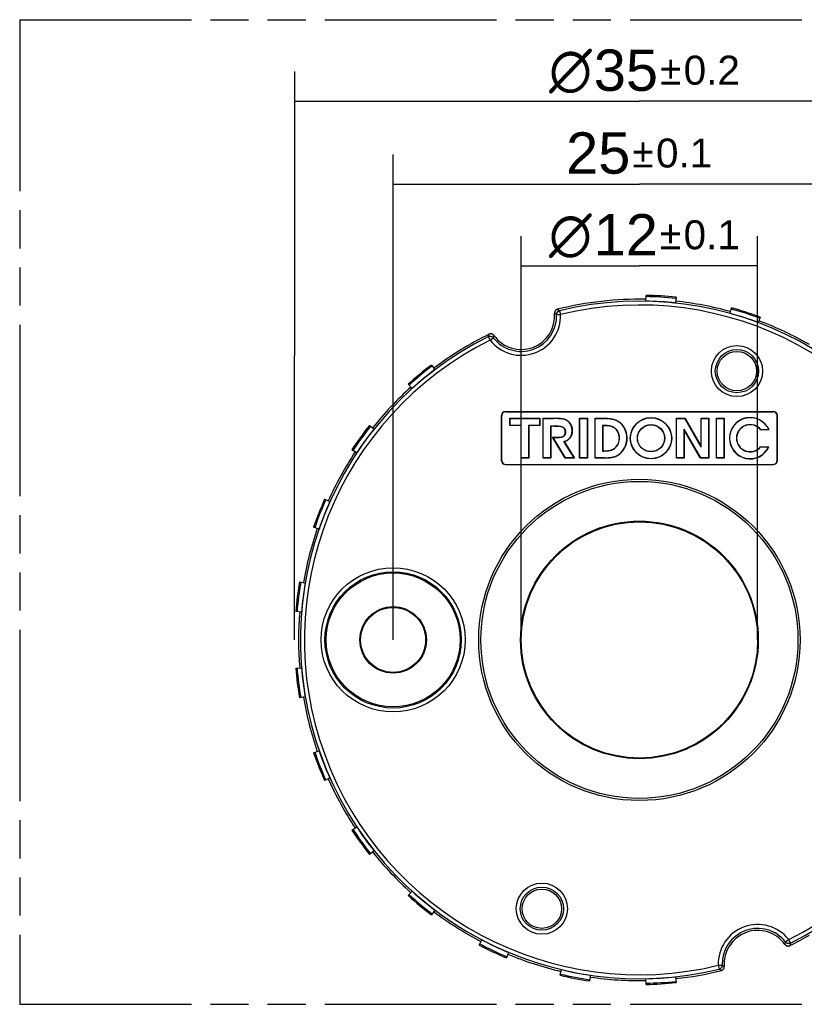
# Model space of a CAD drawing. Header units: millimetres. Extents: x 0 to 210, y 0 to 297.
# Tile 3 of 14: x 50 to 90, y 133 to 183. Entities that reach past the tile are written whole.
import ezdxf
from ezdxf.enums import TextEntityAlignment as Align

# ---------------------------------------------------------------- set-up
doc = ezdxf.new("R2010")
doc.units = ezdxf.units.MM
doc.header["$LTSCALE"] = 19.36
doc.linetypes.add('PHANTOM', pattern=[0.8, 0.45, -0.05, 0.1, -0.05, 0.1, -0.05])
doc.layers.get('0').update_dxf_attribs({"linetype": 'CONTINUOUS'})
doc.layers.add('DEFAULT_3', color=7, linetype='PHANTOM')
doc.layers.add('Z_DIM_2D', color=7, linetype='CONTINUOUS')
doc.styles.add('TEXTSTYLE_3', font='helveticaneueltw1g-ltcn.otf')
doc.styles.add('TEXTSTYLE_4', font='gdt', dxfattribs={"width": 0.7})
doc.dimstyles.new('DIMSTYLE_1', dxfattribs={"dimtxt": 2.1, "dimasz": 3.5, "dimexe": 1.5, "dimexo": 0, "dimgap": 0.525, "dimtad": 1, "dimdec": 3, "dimdsep": 46, "dimtxsty": 'TEXTSTYLE_3', "dimblk": '_FILLED', "dimblk1": '_FILLED', "dimblk2": '_FILLED', "dimcen": 0.09, "dimclrt": 5, "dimadec": 3, "dimazin": 2, "dimtol": 1, "dimtp": 0.1, "dimtm": 0.1, "dimtfac": 1, "dimtdec": 3, "dimtofl": 0, "dimtmove": 0, "dimatfit": 3, "dimldrblk": '_FILLED', "dimfxl": 0, "dimtolj": 1, "dimarcsym": 0})
doc.dimstyles.new('DIMSTYLE_2', dxfattribs={"dimtxt": 2.1, "dimasz": 3.5, "dimexe": 1.5, "dimexo": 0, "dimgap": 0.525, "dimtad": 1, "dimdec": 3, "dimdsep": 46, "dimtxsty": 'TEXTSTYLE_3', "dimblk": '_FILLED', "dimblk1": '_FILLED', "dimblk2": '_FILLED', "dimcen": 0.09, "dimclrt": 5, "dimadec": 3, "dimazin": 2, "dimtol": 1, "dimtp": 0.2, "dimtm": 0.2, "dimtfac": 1, "dimtdec": 3, "dimtofl": 0, "dimtmove": 0, "dimatfit": 3, "dimldrblk": '_FILLED', "dimfxl": 0, "dimtolj": 1, "dimarcsym": 0})

# ---------------------------------------------------------------- blocks, each defined once
blk = doc.blocks.new('*D2')
at = {"layer": 'Z_DIM_2D', "color": 2, "linetype": 'Continuous', "transparency": 16777216}
for p, q in [((75.581, 151.185), (75.581, 171.682)), ((87.581, 151.185), (87.581, 171.682)), ((75.581, 170.182), (81.581, 170.182)), ((87.581, 170.182), (81.581, 170.182))]:
    blk.add_line(p, q, dxfattribs=at)
at = {"layer": 'Z_DIM_2D', "color": 5, "linetype": 'Continuous', "transparency": 16777216}
for s, height, style, p in [('12', 2.1, 'TEXTSTYLE_3', (80.889, 170.707)), ('`', 1.47, 'TEXTSTYLE_4', (83.157, 171.022)), ('0.1', 1.47, 'TEXTSTYLE_3', (85.249, 171.022)), ('n', 2.1, 'TEXTSTYLE_4', (78.078, 170.707))]:
    blk.add_text(s, height=height, dxfattribs=dict(at, style=style)).set_placement(p, align=Align.CENTER)
blk = doc.blocks.new('_FILLED')
at = {"color": 0, "linetype": 'ByBlock'}
blk.add_solid([(0, 0), (-1, 0.125), (-1, -0.125)], dxfattribs=at)
blk = doc.blocks.new('_NONE')
blk = doc.blocks.new('*D3')
at = {"layer": 'Z_DIM_2D', "color": 2, "linetype": 'Continuous', "transparency": 16777216}
for p, q in [((69.081, 151.185), (69.081, 175.835)), ((94.081, 151.185), (94.081, 175.835)), ((69.081, 174.335), (81.581, 174.335)), ((94.081, 174.335), (81.581, 174.335))]:
    blk.add_line(p, q, dxfattribs=at)
at = {"layer": 'Z_DIM_2D', "color": 5, "linetype": 'Continuous', "transparency": 16777216}
for s, height, style, p in [('25', 2.1, 'TEXTSTYLE_3', (79.489, 174.86)), ('`', 1.47, 'TEXTSTYLE_4', (81.757, 175.175)), ('0.1', 1.47, 'TEXTSTYLE_3', (83.849, 175.175))]:
    blk.add_text(s, height=height, dxfattribs=dict(at, style=style)).set_placement(p, align=Align.CENTER)
blk = doc.blocks.new('*D4')
at = {"layer": 'Z_DIM_2D', "color": 2, "linetype": 'Continuous', "transparency": 16777216}
for p, q in [((64.081, 151.188), (64.086, 180.045)), ((99.081, 151.181), (99.086, 180.038)), ((64.086, 178.545), (81.586, 178.541)), ((99.086, 178.538), (81.586, 178.541))]:
    blk.add_line(p, q, dxfattribs=at)
at = {"layer": 'Z_DIM_2D', "color": 5, "linetype": 'Continuous', "transparency": 16777216}
for s, height, style, p in [('35', 2.1, 'TEXTSTYLE_3', (80.894, 179.066)), ('`', 1.47, 'TEXTSTYLE_4', (83.162, 179.381)), ('n', 2.1, 'TEXTSTYLE_4', (78.084, 179.066)), ('0.2', 1.47, 'TEXTSTYLE_3', (85.254, 179.381))]:
    blk.add_text(s, height=height, dxfattribs=dict(at, style=style)).set_placement(p, align=Align.CENTER)

msp = doc.modelspace()

# ---------------------------------------------------------------- linework, layer by layer
at = {"color": 7, "linetype": 'Continuous'}
for p, q in [((81.9109, 168.3889), (81.9165, 168.6817)), ((83.4402, 168.5859), (83.4091, 168.2947)), ((86.179, 167.7663), (86.2572, 168.0485)), ((87.7092, 167.5767), (87.6066, 167.3024)), ((71.0244, 165.1427), (71.2011, 164.9091)), ((70.0444, 163.9522), (69.8481, 164.1695)), ((74.5806, 160.2848), (74.5806, 162.5851)), ((74.591, 160.2953), (74.591, 162.5746)), ((74.7804, 162.7849), (88.3807, 162.7849)), ((74.7909, 162.7745), (88.3702, 162.7745)), ((88.5701, 160.2953), (88.5701, 162.5746)), ((88.5806, 160.2848), (88.5806, 162.5851)), ((67.8849, 162.0789), (68.1141, 161.8967)), ((75.0119, 162.07), (75.0119, 162.4389)), ((75.0224, 162.4285), (75.0119, 162.4389)), ((75.0119, 162.4389), (76.5229, 162.4389)), ((75.0224, 162.0805), (75.0119, 162.07)), ((75.571, 162.07), (75.0119, 162.07)), ((75.0224, 162.0805), (75.0224, 162.4285)), ((75.0224, 162.4285), (76.5125, 162.4285)), ((75.5814, 162.0805), (75.0224, 162.0805)), ((75.5814, 162.0805), (75.571, 162.07)), ((75.571, 160.418), (75.571, 162.07)), ((75.5814, 160.4285), (75.5814, 162.0805)), ((75.9512, 162.0805), (75.9512, 160.4285)), ((75.9512, 162.0805), (75.9617, 162.07)), ((76.5125, 162.0805), (75.9512, 162.0805)), ((75.9617, 162.07), (75.9617, 160.418)), ((76.5229, 162.07), (75.9617, 162.07)), ((76.5125, 162.4285), (76.5229, 162.4389)), ((76.5125, 162.4285), (76.5125, 162.0805)), ((76.5125, 162.0805), (76.5229, 162.07)), ((76.5229, 162.4389), (76.5229, 162.07)), ((76.6904, 160.418), (76.6904, 162.4389)), ((76.7009, 162.4285), (76.6904, 162.4389)), ((76.6904, 162.4389), (77.2108, 162.4389)), ((76.7009, 160.4285), (76.7009, 162.4285)), ((76.7009, 162.4285), (77.2108, 162.4285)), ((77.0665, 162.0419), (77.0665, 160.4285)), ((77.0665, 162.0419), (77.0769, 162.0314)), ((77.2509, 162.0419), (77.0665, 162.0419)), ((77.0769, 162.0314), (77.0769, 160.418)), ((77.2509, 162.0314), (77.0769, 162.0314)), ((78.5473, 160.418), (78.5473, 162.4389)), ((78.5578, 162.4285), (78.5473, 162.4389)), ((78.5473, 162.4389), (78.938, 162.4389)), ((78.5578, 160.4285), (78.5578, 162.4285)), ((78.5578, 162.4285), (78.9275, 162.4285)), ((78.9275, 162.4285), (78.938, 162.4389)), ((78.9275, 162.4285), (78.9275, 160.4285)), ((78.938, 162.4389), (78.938, 160.418)), ((79.3319, 160.418), (79.3319, 162.4367)), ((79.3424, 162.4262), (79.3319, 162.4367)), ((79.3319, 162.4367), (79.7957, 162.4367)), ((79.3424, 160.4285), (79.3424, 162.4262)), ((79.3424, 162.4262), (79.7957, 162.4262)), ((79.7123, 162.0805), (79.7123, 160.7738)), ((79.7123, 162.0805), (79.7228, 162.07)), ((79.7821, 162.0805), (79.7123, 162.0805)), ((79.7228, 162.07), (79.7228, 160.7843)), ((79.7821, 162.07), (79.7228, 162.07)), ((83.4578, 160.418), (83.4578, 162.4389)), ((83.4683, 162.4285), (83.4578, 162.4389)), ((83.4578, 162.4389), (83.896, 162.4389)), ((83.4683, 160.4285), (83.4683, 162.4285)), ((83.4683, 162.4285), (83.8899, 162.4285)), ((83.8899, 162.4285), (83.896, 162.4389)), ((84.721, 160.9762), (83.8899, 162.4285)), ((83.896, 162.4389), (84.7105, 161.0156)), ((84.7105, 161.0156), (84.7105, 162.4389)), ((84.7105, 162.4389), (85.1012, 162.4389)), ((84.721, 162.4285), (84.7105, 162.4389)), ((84.721, 160.9762), (84.721, 162.4285)), ((84.721, 162.4285), (85.0907, 162.4285)), ((85.0907, 162.4285), (85.1012, 162.4389)), ((85.0907, 162.4285), (85.0907, 160.4285)), ((85.1012, 162.4389), (85.1012, 160.418)), ((85.4879, 160.418), (85.4879, 162.4389)), ((85.4879, 162.4389), (85.8785, 162.4389)), ((85.4984, 162.4285), (85.4879, 162.4389)), ((85.4984, 160.4285), (85.4984, 162.4285)), ((85.4984, 162.4285), (85.868, 162.4285)), ((85.868, 162.4285), (85.8785, 162.4389)), ((85.868, 162.4285), (85.868, 160.4285)), ((85.8785, 162.4389), (85.8785, 160.418)), ((83.8377, 161.8809), (83.8377, 160.4285)), ((83.8377, 161.8809), (83.8482, 161.8418)), ((83.8377, 161.8809), (84.6771, 160.4285)), ((83.8482, 161.8418), (83.8482, 160.418)), ((84.6711, 160.418), (83.8482, 161.8418)), ((88.1604, 161.846), (87.7376, 161.846)), ((88.1443, 161.8565), (87.7427, 161.8565)), ((77.8132, 160.418), (77.1698, 161.4724)), ((77.1885, 161.4619), (77.1698, 161.4724)), ((77.1698, 161.4724), (77.5309, 161.4724)), ((77.1885, 161.4619), (77.8191, 160.4285)), ((77.1885, 161.4619), (77.5309, 161.4619)), ((78.2675, 160.4285), (77.7525, 161.2595)), ((77.769, 161.2528), (78.2864, 160.418)), ((84.721, 160.9762), (84.7105, 161.0156)), ((67.2317, 160.6822), (66.9876, 160.8438)), ((79.7123, 160.7738), (79.7228, 160.7843)), ((79.7123, 160.7738), (79.7901, 160.7738)), ((79.7228, 160.7843), (79.7901, 160.7843)), ((87.7269, 160.9949), (88.1545, 160.9949)), ((87.7319, 160.9845), (87.7269, 160.9949)), ((87.7319, 160.9845), (88.1381, 160.9845)), ((74.7804, 160.0849), (88.3807, 160.0849)), ((74.7909, 160.0954), (88.3702, 160.0954)), ((75.5814, 160.4285), (75.571, 160.418)), ((75.9617, 160.418), (75.571, 160.418)), ((75.9512, 160.4285), (75.5814, 160.4285)), ((75.9512, 160.4285), (75.9617, 160.418)), ((76.7009, 160.4285), (76.6904, 160.418)), ((77.0769, 160.418), (76.6904, 160.418)), ((77.0665, 160.4285), (76.7009, 160.4285)), ((77.0665, 160.4285), (77.0769, 160.418)), ((77.8191, 160.4285), (77.8132, 160.418)), ((78.2864, 160.418), (77.8132, 160.418)), ((78.2675, 160.4285), (77.8191, 160.4285)), ((78.2675, 160.4285), (78.2864, 160.418)), ((78.5578, 160.4285), (78.5473, 160.418)), ((78.938, 160.418), (78.5473, 160.418)), ((78.9275, 160.4285), (78.5578, 160.4285)), ((78.9275, 160.4285), (78.938, 160.418)), ((79.3424, 160.4285), (79.3319, 160.418)), ((79.8039, 160.418), (79.3319, 160.418)), ((79.8039, 160.4285), (79.3424, 160.4285)), ((83.4683, 160.4285), (83.4578, 160.418)), ((83.8482, 160.418), (83.4578, 160.418)), ((83.8377, 160.4285), (83.4683, 160.4285)), ((83.8377, 160.4285), (83.8482, 160.418)), ((84.6771, 160.4285), (84.6711, 160.418)), ((85.1012, 160.418), (84.6711, 160.418)), ((85.0907, 160.4285), (84.6771, 160.4285)), ((85.0907, 160.4285), (85.1012, 160.418)), ((85.4984, 160.4285), (85.4879, 160.418)), ((85.8785, 160.418), (85.4879, 160.418)), ((85.868, 160.4285), (85.4984, 160.4285)), ((85.868, 160.4285), (85.8785, 160.418)), ((65.606, 158.3307), (65.8733, 158.2112)), ((65.3207, 156.8154), (65.044, 156.9113)), ((64.3308, 154.1335), (64.6194, 154.0842)), ((64.4313, 152.5949), (64.1394, 152.6189)), ((64.1394, 149.751), (64.4313, 149.775)), ((64.6194, 148.2857), (64.3308, 148.2364)), ((65.044, 145.4586), (65.3207, 145.5544)), ((65.8733, 144.1587), (65.606, 144.0392)), ((66.9876, 141.526), (67.2317, 141.6877)), ((68.1141, 140.4732), (67.8849, 140.2909)), ((69.8481, 138.2004), (70.0444, 138.4176)), ((71.2011, 137.4608), (71.0244, 137.2272)), ((73.4458, 135.6906), (73.5819, 135.9498)), ((74.9402, 135.3107), (74.8272, 135.0405)), ((77.5547, 134.1543), (77.6221, 134.4393)), ((79.0966, 134.158), (79.0543, 133.8682)), ((83.4091, 134.0752), (83.4402, 133.784)), ((81.9165, 133.6882), (81.9109, 133.9809))]:
    msp.add_line(p, q, dxfattribs=at)
at = {"color": 9, "linetype": 'Continuous'}
for p, q in [((77.3774, 167.7016), (77.2753, 167.769)), ((77.3774, 167.7016), (77.5771, 167.709)), ((77.4265, 167.9788), (77.53, 167.9032)), ((77.53, 167.9032), (77.5771, 167.709)), ((73.9162, 166.5851), (73.9467, 166.7096)), ((74.0052, 166.4062), (73.9162, 166.5851)), ((74.0052, 166.4062), (74.1628, 166.5291)), ((74.1975, 166.6464), (74.1628, 166.5291)), ((74.591, 162.5746), (74.5806, 162.5851)), ((74.7804, 162.7849), (74.7909, 162.7745)), ((88.3702, 162.7745), (88.3807, 162.7849)), ((88.5806, 162.5851), (88.5701, 162.5746)), ((77.2108, 162.4389), (77.2108, 162.4285)), ((77.2509, 162.0419), (77.2509, 162.0314)), ((77.8238, 162.3682), (77.8279, 162.3779)), ((79.7821, 162.0805), (79.7821, 162.07)), ((79.7957, 162.4367), (79.7957, 162.4262)), ((80.6145, 162.1965), (80.6216, 162.2042)), ((77.6929, 161.9939), (77.6884, 161.9845)), ((77.8299, 161.7539), (77.8194, 161.7539)), ((80.358, 161.9089), (80.3652, 161.9165)), ((77.5309, 161.4724), (77.5309, 161.4619)), ((79.7901, 160.7843), (79.7901, 160.7738)), ((80.2715, 160.8746), (80.2658, 160.8834)), ((80.4731, 160.5462), (80.4675, 160.5551)), ((74.5806, 160.2848), (74.591, 160.2953)), ((74.7909, 160.0954), (74.7804, 160.0849)), ((79.8039, 160.4285), (79.8039, 160.418)), ((88.3807, 160.0849), (88.3702, 160.0954)), ((88.5701, 160.2953), (88.5806, 160.2848)), ((88.9636, 135.7235), (88.9983, 135.8408)), ((89.1559, 135.9637), (88.9983, 135.8408)), ((89.245, 135.7848), (89.1559, 135.9637)), ((89.245, 135.7848), (89.2144, 135.6603)), ((85.584, 134.6609), (85.7838, 134.6683)), ((85.584, 134.6609), (85.6311, 134.4667)), ((85.7838, 134.6683), (85.8859, 134.6009)), ((85.7346, 134.3911), (85.6311, 134.4667))]:
    msp.add_line(p, q, dxfattribs=at)
for points in [[(77.3774, 167.7016), (77.3604, 167.7131), (77.3433, 167.7245), (77.3263, 167.7358), (77.3093, 167.747), (77.2923, 167.758), (77.2753, 167.769)], [(77.4265, 167.9788), (77.4437, 167.9665), (77.4609, 167.9541), (77.4782, 167.9416), (77.4954, 167.9289), (77.5127, 167.9161), (77.53, 167.9032)], [(73.9162, 166.5851), (73.9211, 166.6061), (73.9261, 166.627), (73.9312, 166.6478), (73.9363, 166.6685), (73.9415, 166.6891), (73.9467, 166.7096)], [(74.1975, 166.6464), (74.1915, 166.6271), (74.1857, 166.6076), (74.1798, 166.5881), (74.1741, 166.5685), (74.1684, 166.5488), (74.1628, 166.5291)], [(88.9636, 135.7235), (88.9696, 135.7428), (88.9755, 135.7623), (88.9813, 135.7818), (88.987, 135.8014), (88.9927, 135.821), (88.9983, 135.8408)], [(89.245, 135.7848), (89.24, 135.7638), (89.235, 135.7428), (89.23, 135.722), (89.2248, 135.7014), (89.2197, 135.6808), (89.2144, 135.6603)], [(85.7838, 134.6683), (85.8008, 134.6568), (85.8178, 134.6454), (85.8348, 134.6341), (85.8518, 134.6229), (85.8688, 134.6118), (85.8859, 134.6009)], [(85.7346, 134.3911), (85.7174, 134.4034), (85.7002, 134.4158), (85.683, 134.4283), (85.6657, 134.441), (85.6484, 134.4537), (85.6311, 134.4667)]]:
    msp.add_lwpolyline(points, dxfattribs=at)
for centre, radius in [((86.5306, 164.8349), 1.2979), ((86.5306, 164.8349), 1.098), ((81.5806, 151.1849), 8.1574), ((81.5806, 151.1849), 8.047), ((69.0806, 151.1849), 3.6595), ((69.0806, 151.1849), 3.4596), ((76.6306, 137.5349), 1.2979), ((76.6306, 137.5349), 1.098)]:
    msp.add_circle(centre, radius, dxfattribs=at)
at = {"color": 7, "linetype": 'Continuous'}
for centre, radius in [((86.5306, 164.8349), 1), ((82.1683, 161.4272), 1.0498), ((82.1683, 161.4272), 1.0393), ((82.1683, 161.4272), 0.6937), ((82.1683, 161.4272), 0.6832), ((81.5806, 151.1849), 6.0326), ((81.5806, 151.1849), 6), ((69.0806, 151.1849), 3.4), ((69.0806, 151.1849), 1.6884), ((69.0806, 151.1849), 1.65), ((76.6306, 137.5349), 1)]:
    msp.add_circle(centre, radius, dxfattribs=at)
for centre, radius, start, end in [((81.5806, 151.1849), 17.4371, 83.9, 88.9), ((81.5806, 151.1849), 17.5, 83.9, 88.9), ((81.5806, 151.1849), 17.3, 88.9, 103.89348), ((81.5806, 151.1849), 17.2072, 83.9, 88.9), ((81.5806, 151.1849), 17.3, 74.5, 83.9), ((81.5806, 151.1849), 17.5, 69.5, 74.5), ((75.5806, 167.6349), 1.7, 215.5546, 4.52344), ((81.5806, 151.1849), 17.2072, 69.5, 74.5), ((81.5806, 151.1849), 17.4371, 69.5, 74.5), ((81.5806, 151.1849), 17.3, 60.1, 69.5), ((81.5806, 151.1849), 17.3, 116.18456, 127.1), ((81.5806, 151.1849), 17.5, 127.1, 132.1), ((81.5806, 151.1849), 17.4371, 127.1, 132.1), ((81.5806, 151.1849), 17.2072, 127.1, 132.1), ((81.5806, 151.1849), 17.3, 132.1, 141.5), ((81.5806, 151.1849), 17.5, 141.5, 146.5), ((81.5806, 151.1849), 17.4371, 141.5, 146.5), ((79.9077, 161.4325), 1.0408, 302.53715, 47.229), ((79.9077, 161.4325), 1.0512, 302.53715, 47.229), ((87.1978, 161.4272), 1.0498, 23.51228, 335.68562), ((87.1978, 161.4272), 1.0393, 24.39638, 334.78772), ((87.1978, 161.4272), 0.6937, 38.2308, 320.34248), ((87.1978, 161.4272), 0.6832, 37.80574, 320.75413), ((81.5806, 151.1849), 17.2072, 141.5, 146.5), ((79.9077, 161.4325), 0.6555, 303.11013, 46.61526), ((79.9077, 161.4325), 0.666, 303.11013, 46.61526), ((82.8524, 164.2341), 5.4377, 333.94814, 334.07094), ((86.7962, 159.7648), 2.4884, 56.75531, 57.19792), ((78.3377, 162.6737), 1.5306, 247.51901, 248.18524), ((81.5806, 151.1849), 17.3, 146.5, 155.9), ((86.8111, 163.076), 2.477, 302.39412, 302.84367), ((81.5806, 151.1849), 17.5, 155.9, 160.9), ((81.5806, 151.1849), 17.4371, 155.9, 160.9), ((81.5806, 151.1849), 17.2072, 155.9, 160.9), ((81.5806, 151.1849), 17.3, 160.9, 170.3), ((81.5806, 151.1849), 17.5, 170.3, 175.3), ((81.5806, 151.1849), 17.4371, 170.3, 175.3), ((81.5806, 151.1849), 17.2072, 170.3, 175.3), ((81.5806, 151.1849), 17.3, 175.3, 184.7), ((81.5806, 151.1849), 17.5, 184.7, 189.7), ((81.5806, 151.1849), 17.4371, 184.7, 189.7), ((81.5806, 151.1849), 17.2072, 184.7, 189.7), ((81.5806, 151.1849), 17.3, 189.7, 199.1), ((81.5806, 151.1849), 17.2072, 199.1, 204.1), ((81.5806, 151.1849), 17.5, 199.1, 204.1), ((81.5806, 151.1849), 17.4371, 199.1, 204.1), ((81.5806, 151.1849), 17.3, 204.1, 213.5), ((81.5806, 151.1849), 17.5, 213.5, 218.5), ((81.5806, 151.1849), 17.4371, 213.5, 218.5), ((81.5806, 151.1849), 17.2072, 213.5, 218.5), ((81.5806, 151.1849), 17.3, 218.5, 227.9), ((81.5806, 151.1849), 17.5, 227.9, 232.9), ((81.5806, 151.1849), 17.4371, 227.9, 232.9), ((81.5806, 151.1849), 17.2072, 227.9, 232.9), ((81.5806, 151.1849), 17.3, 232.9, 242.3), ((87.5806, 134.7349), 1.7, 35.5546, 184.52344), ((81.5806, 151.1849), 17.3, 296.18456, 299.9), ((81.5806, 151.1849), 17.5, 242.3, 247.3), ((81.5806, 151.1849), 17.4371, 242.3, 247.3), ((81.5806, 151.1849), 17.2072, 242.3, 247.3), ((81.5806, 151.1849), 17.3, 247.3, 256.7), ((81.5806, 151.1849), 17.5, 256.7, 261.7), ((81.5806, 151.1849), 17.4371, 256.7, 261.7), ((81.5806, 151.1849), 17.2072, 256.7, 261.7), ((81.5806, 151.1849), 17.3, 261.7, 271.1), ((81.5806, 151.1849), 17.2072, 271.1, 276.1), ((81.5806, 151.1849), 17.3, 276.1, 283.89348), ((81.5806, 151.1849), 17.4371, 271.1, 276.1), ((81.5806, 151.1849), 17.5, 271.1, 276.1)]:
    msp.add_arc(centre, radius, start, end, dxfattribs=at)
at = {"color": 9, "linetype": 'Continuous'}
for centre, radius, start, end in [((81.5806, 151.1849), 17.202, 296.45875, 103.61929), ((81.5806, 151.1849), 17.0021, 296.45875, 103.61929), ((75.5806, 167.6349), 1.9979, 217.95448, 2.12356), ((75.5806, 167.6349), 1.798, 217.95448, 2.12356), ((81.5806, 151.1849), 17.202, 116.45875, 283.61929), ((81.5806, 151.1849), 17.0021, 116.45875, 283.61929), ((87.5806, 134.7349), 1.9979, 37.95448, 182.12356), ((87.5806, 134.7349), 1.798, 37.95448, 182.12356), ((85.5839, 134.6611), 0.2, 359.94401, 2.06648)]:
    msp.add_arc(centre, radius, start, end, dxfattribs=at)
at = {"color": 7, "linetype": 'Continuous'}
for centre, major_axis, start_param, end_param in [((74.7807, 162.5848), (0.1416, -0.1416), 2.3568035, 3.9263818), ((74.7912, 162.5743), (0.1416, -0.1416), 2.3568035, 3.9263818), ((88.37, 162.5743), (0.1416, 0.1416), -0.7847892, 0.7847892), ((88.3804, 162.5848), (-0.1416, -0.1416), 2.3568035, 3.9263818), ((74.7807, 160.2851), (0.1416, 0.1416), 2.3568035, 3.9263818), ((74.7912, 160.2955), (0.1416, 0.1416), -3.9263818, -2.3568035), ((88.37, 160.2955), (0.1416, -0.1416), -0.7847892, 0.7847892), ((88.3804, 160.2851), (-0.1416, 0.1416), 2.3568035, 3.9263818)]:
    msp.add_ellipse(centre, major_axis=major_axis, ratio=0.9987828, start_param=start_param, end_param=end_param, dxfattribs=at)
for points, knots in [([(77.4265, 167.9788), (77.4208, 167.9774), (77.4096, 167.9741), (77.3932, 167.9677), (77.3775, 167.9598), (77.3625, 167.9506), (77.3483, 167.9401), (77.3352, 167.9284), (77.3231, 167.9156), (77.3122, 167.9018), (77.3025, 167.8871), (77.2942, 167.8716), (77.2873, 167.8554), (77.2818, 167.8387), (77.2778, 167.8216), (77.2753, 167.8042), (77.2744, 167.7866), (77.2748, 167.7749), (77.2753, 167.769)], [0, 0, 0, 0, 0.0625, 0.125, 0.1875001, 0.2500001, 0.3125001, 0.375, 0.4375, 0.5, 0.5625, 0.625, 0.6875, 0.7499999, 0.8124999, 0.875, 0.9375, 1, 1, 1, 1]), ([(74.1975, 166.6464), (74.1941, 166.6512), (74.1869, 166.6604), (74.1748, 166.6733), (74.1617, 166.685), (74.1476, 166.6956), (74.1327, 166.7048), (74.117, 166.7127), (74.1006, 166.7193), (74.0838, 166.7243), (74.0665, 166.7278), (74.049, 166.7299), (74.0314, 166.7303), (74.0139, 166.7292), (73.9965, 166.7266), (73.9794, 166.7225), (73.9627, 166.7169), (73.952, 166.7122), (73.9467, 166.7096)], [0, 0, 0, 0, 0.0625, 0.125, 0.1875001, 0.2500001, 0.3125001, 0.375, 0.4375, 0.5, 0.5625, 0.625, 0.6875, 0.7499999, 0.8124999, 0.875, 0.9375, 1, 1, 1, 1]), ([(77.2108, 162.4389), (77.2368, 162.4389), (77.2758, 162.4389), (77.3278, 162.4387), (77.3668, 162.4384), (77.4058, 162.4378), (77.4447, 162.4369), (77.4837, 162.4356), (77.5226, 162.4338), (77.5615, 162.4314), (77.6004, 162.4282), (77.6392, 162.424), (77.6778, 162.4186), (77.7162, 162.4118), (77.7542, 162.403), (77.7916, 162.3921), (77.816, 162.3829), (77.8279, 162.3779)], [0, 0, 0, 0, 0.1250057, 0.1875086, 0.2500114, 0.3125142, 0.375017, 0.4375196, 0.5000221, 0.5625244, 0.6250263, 0.6875274, 0.7500276, 0.812526, 0.8750219, 0.9375138, 1, 1, 1, 1]), ([(77.8238, 162.3682), (77.8151, 162.3719), (77.797, 162.3789), (77.7688, 162.388), (77.7389, 162.3958), (77.7075, 162.4026), (77.6745, 162.4084), (77.6399, 162.4132), (77.6037, 162.4172), (77.5661, 162.4205), (77.5268, 162.423), (77.4861, 162.425), (77.4438, 162.4264), (77.4001, 162.4274), (77.3549, 162.428), (77.3081, 162.4283), (77.26, 162.4285), (77.2274, 162.4285), (77.2108, 162.4285)], [0, 0, 0, 0, 0.0459823, 0.0937669, 0.1435225, 0.1953816, 0.2494453, 0.3057889, 0.3644661, 0.4255132, 0.4889523, 0.5547943, 0.6230409, 0.6936869, 0.7667217, 0.8421308, 0.9198967, 1, 1, 1, 1]), ([(77.2509, 162.0419), (77.2614, 162.0419), (77.2821, 162.042), (77.3131, 162.0422), (77.3437, 162.0425), (77.3738, 162.0426), (77.4035, 162.0426), (77.4327, 162.0422), (77.4614, 162.0413), (77.4896, 162.0399), (77.5172, 162.0378), (77.5443, 162.0349), (77.5707, 162.0311), (77.5965, 162.0262), (77.6217, 162.0202), (77.6462, 162.013), (77.67, 162.0044), (77.6854, 161.9976), (77.6929, 161.9939)], [0, 0, 0, 0, 0.0699454, 0.1390434, 0.2072362, 0.2744658, 0.3406767, 0.4058194, 0.4698536, 0.5327525, 0.5945068, 0.6551295, 0.7146611, 0.7731753, 0.8307845, 0.8876454, 0.9439642, 1, 1, 1, 1]), ([(77.6884, 161.9845), (77.68, 161.9885), (77.663, 161.9959), (77.6368, 162.005), (77.6101, 162.0124), (77.583, 162.0182), (77.5556, 162.0227), (77.5281, 162.0261), (77.5004, 162.0285), (77.4727, 162.0302), (77.445, 162.0312), (77.4173, 162.0318), (77.3896, 162.032), (77.3618, 162.032), (77.3341, 162.0319), (77.2971, 162.0316), (77.2694, 162.0314), (77.2509, 162.0314)], [0, 0, 0, 0, 0.0624884, 0.1249797, 0.187474, 0.2499707, 0.3124695, 0.3749698, 0.4374712, 0.4999734, 0.5624762, 0.6249794, 0.6874828, 0.7499863, 0.8124897, 0.8749932, 1, 1, 1, 1]), ([(77.7525, 161.2595), (77.7663, 161.2627), (77.7935, 161.2701), (77.8329, 161.2839), (77.8704, 161.3003), (77.9059, 161.3192), (77.9393, 161.3404), (77.9706, 161.3641), (77.9998, 161.39), (78.0267, 161.4182), (78.0514, 161.4486), (78.0738, 161.481), (78.0937, 161.5156), (78.1113, 161.5521), (78.1264, 161.5906), (78.139, 161.6309), (78.1489, 161.6731), (78.155, 161.7094), (78.1586, 161.7392), (78.1612, 161.7698), (78.1624, 161.8008), (78.162, 161.832), (78.1609, 161.8556), (78.1589, 161.8792), (78.1561, 161.9027), (78.1524, 161.9261), (78.1479, 161.9494), (78.1425, 161.9726), (78.1342, 162.0033), (78.1217, 162.0412), (78.1063, 162.078), (78.0921, 162.1068), (78.0805, 162.1279), (78.0681, 162.1487), (78.0548, 162.169), (78.0405, 162.1889), (78.0254, 162.2083), (78.0095, 162.2273), (77.9926, 162.2459), (77.9749, 162.264), (77.9564, 162.2815), (77.9369, 162.2985), (77.9165, 162.3146), (77.895, 162.3298), (77.8724, 162.344), (77.8487, 162.357), (77.8322, 162.3646), (77.8238, 162.3682)], [0, 0, 0, 0, 0.0297856, 0.0588467, 0.0872914, 0.1152322, 0.1427855, 0.1700706, 0.1972086, 0.2243212, 0.2515295, 0.2789526, 0.3067066, 0.3349032, 0.3636493, 0.3930461, 0.4231899, 0.4541705, 0.4699911, 0.4860021, 0.5184557, 0.5348405, 0.5512902, 0.5677764, 0.5842736, 0.6007889, 0.617342, 0.6339295, 0.650547, 0.6838636, 0.7172982, 0.7340594, 0.7508597, 0.7677157, 0.7846491, 0.8016822, 0.8188352, 0.8361269, 0.8535764, 0.8712069, 0.8890176, 0.9069993, 0.9251535, 0.9434949, 0.9620519, 0.9808675, 1, 1, 1, 1]), ([(77.8279, 162.3779), (77.8348, 162.3749), (77.8485, 162.3686), (77.8686, 162.3582), (77.8881, 162.3467), (77.907, 162.3343), (77.9253, 162.321), (77.943, 162.307), (77.9601, 162.2922), (77.9767, 162.2769), (77.99, 162.2636), (78.0004, 162.2527), (78.0107, 162.2416), (78.0231, 162.2275), (78.0375, 162.21), (78.0512, 162.1921), (78.0686, 162.1675), (78.0847, 162.142), (78.0993, 162.1156), (78.1094, 162.0954), (78.1188, 162.0749), (78.1275, 162.054), (78.1354, 162.0328), (78.1449, 162.0042), (78.1529, 161.9751), (78.1585, 161.9494), (78.1614, 161.9346), (78.1634, 161.9235), (78.1652, 161.9123), (78.1668, 161.9011), (78.1682, 161.8899), (78.1698, 161.8749), (78.1713, 161.8562), (78.1724, 161.8336), (78.1727, 161.811), (78.1723, 161.7809), (78.1704, 161.7508), (78.167, 161.7208), (78.1638, 161.6985), (78.1599, 161.6762), (78.1536, 161.6467), (78.1439, 161.6103), (78.129, 161.5676), (78.1109, 161.5262), (78.0893, 161.4864), (78.0644, 161.4486), (78.0363, 161.4132), (78.005, 161.3805), (77.9709, 161.3508), (77.9342, 161.3243), (77.8953, 161.3012), (77.8546, 161.2815), (77.8124, 161.2652), (77.7835, 161.2565), (77.769, 161.2528)], [0, 0, 0, 0, 0.0156258, 0.0312517, 0.0468777, 0.0625039, 0.0781302, 0.0937566, 0.1093832, 0.1250099, 0.1406368, 0.1484505, 0.1562642, 0.171891, 0.1875178, 0.2031445, 0.2187713, 0.2500192, 0.2656459, 0.2812725, 0.2968992, 0.3125259, 0.3281527, 0.3437794, 0.3750284, 0.3906552, 0.3984689, 0.4062826, 0.4140963, 0.42191, 0.4297237, 0.4375374, 0.4531642, 0.4687911, 0.484418, 0.5000449, 0.5312949, 0.5469218, 0.5625487, 0.5781756, 0.5938024, 0.6250508, 0.6562984, 0.6875451, 0.718791, 0.7500362, 0.7812808, 0.8125251, 0.8437695, 0.8750141, 0.9062594, 0.9375054, 0.9687522, 1, 1, 1, 1]), ([(79.7821, 162.0805), (79.7966, 162.0805), (79.8252, 162.0803), (79.8677, 162.0794), (79.9093, 162.0778), (79.9501, 162.0752), (79.99, 162.0715), (80.029, 162.0666), (80.0671, 162.0604), (80.1042, 162.0525), (80.1404, 162.043), (80.1757, 162.0317), (80.2099, 162.0184), (80.2432, 162.0029), (80.2754, 161.9851), (80.3066, 161.9649), (80.3368, 161.9421), (80.3558, 161.9253), (80.3652, 161.9165)], [0, 0, 0, 0, 0.0697166, 0.1380908, 0.2051215, 0.270823, 0.3352291, 0.3983974, 0.4604135, 0.5213964, 0.5815023, 0.6409294, 0.6999206, 0.7587652, 0.8177987, 0.8773996, 0.9379844, 1, 1, 1, 1]), ([(80.358, 161.9089), (80.3487, 161.9176), (80.3295, 161.9345), (80.2988, 161.9576), (80.2665, 161.9783), (80.2327, 161.9965), (80.1976, 162.0122), (80.1616, 162.0255), (80.1248, 162.0366), (80.0875, 162.0456), (80.0498, 162.0528), (80.0119, 162.0584), (79.9738, 162.0626), (79.9355, 162.0657), (79.8972, 162.0678), (79.8589, 162.0692), (79.8205, 162.0699), (79.7949, 162.07), (79.7821, 162.07)], [0, 0, 0, 0, 0.0624931, 0.1249854, 0.1874777, 0.2499708, 0.3124654, 0.3749618, 0.4374603, 0.4999606, 0.5624625, 0.6249657, 0.68747, 0.7499751, 0.8124808, 0.874987, 0.9374934, 1, 1, 1, 1]), ([(79.7957, 162.4367), (79.814, 162.4367), (79.8505, 162.4363), (79.9054, 162.4347), (79.9602, 162.4318), (80.0148, 162.4275), (80.0694, 162.4218), (80.1238, 162.4144), (80.1778, 162.4053), (80.2316, 162.3941), (80.2848, 162.3808), (80.3373, 162.365), (80.389, 162.3465), (80.4395, 162.3251), (80.4803, 162.3045), (80.512, 162.2862), (80.5353, 162.2717), (80.5579, 162.2562), (80.5799, 162.2398), (80.6012, 162.2225), (80.6149, 162.2104), (80.6216, 162.2042)], [0, 0, 0, 0, 0.0625032, 0.1250063, 0.1875092, 0.2500118, 0.3125141, 0.3750159, 0.4375172, 0.5000177, 0.5625172, 0.6250155, 0.6875122, 0.7500068, 0.812499, 0.8437495, 0.8749998, 0.90625, 0.9375, 0.96875, 1, 1, 1, 1]), ([(80.6145, 162.1965), (80.6072, 162.2032), (80.5918, 162.2168), (80.5667, 162.2369), (80.5388, 162.257), (80.5076, 162.277), (80.473, 162.2966), (80.4346, 162.3156), (80.3924, 162.3339), (80.3459, 162.3511), (80.295, 162.3671), (80.2395, 162.3817), (80.1789, 162.3946), (80.1132, 162.4056), (80.0421, 162.4146), (79.9653, 162.4212), (79.8825, 162.4253), (79.8253, 162.4262), (79.7957, 162.4262)], [0, 0, 0, 0, 0.0342135, 0.0710074, 0.1105434, 0.1530187, 0.1986642, 0.2477418, 0.3005407, 0.3573742, 0.4185755, 0.4844942, 0.5554934, 0.6319464, 0.7142343, 0.8027445, 0.8978683, 1, 1, 1, 1]), ([(77.8299, 161.7539), (77.8299, 161.7439), (77.8295, 161.729), (77.828, 161.709), (77.8263, 161.694), (77.8241, 161.6791), (77.8213, 161.6642), (77.8178, 161.6496), (77.8136, 161.6351), (77.8087, 161.6209), (77.803, 161.6071), (77.7965, 161.5937), (77.7893, 161.5807), (77.7812, 161.5682), (77.7723, 161.5563), (77.7626, 161.5449), (77.7522, 161.5342), (77.7411, 161.5242), (77.7293, 161.515), (77.717, 161.5066), (77.7042, 161.4989), (77.691, 161.492), (77.6774, 161.4859), (77.6634, 161.4806), (77.6492, 161.4761), (77.6348, 161.4723), (77.6201, 161.4692), (77.6054, 161.4668), (77.5905, 161.4649), (77.5756, 161.4635), (77.5557, 161.4622), (77.5408, 161.4619), (77.5309, 161.4619)], [0, 0, 0, 0, 0.0623528, 0.0938266, 0.1253949, 0.1569923, 0.1885638, 0.2200663, 0.2514702, 0.2827758, 0.3139998, 0.3451511, 0.3762461, 0.4073113, 0.4383787, 0.4694973, 0.5007236, 0.5319858, 0.5631912, 0.5943664, 0.6255325, 0.6566946, 0.6878556, 0.7190093, 0.7501455, 0.7813049, 0.8125379, 0.8438356, 0.8751727, 0.9065125, 0.9378055, 1, 1, 1, 1]), ([(77.5309, 161.4724), (77.5405, 161.4724), (77.5549, 161.4727), (77.5741, 161.4739), (77.5885, 161.4752), (77.6029, 161.477), (77.6147, 161.479), (77.6242, 161.4808), (77.6312, 161.4824), (77.6382, 161.4841), (77.6452, 161.4859), (77.6521, 161.488), (77.659, 161.4902), (77.6658, 161.4927), (77.6748, 161.4962), (77.6858, 161.5011), (77.6986, 161.5077), (77.711, 161.5151), (77.7229, 161.5233), (77.7324, 161.5307), (77.7397, 161.537), (77.745, 161.5419), (77.7501, 161.547), (77.755, 161.5523), (77.7598, 161.5577), (77.7659, 161.5652), (77.7731, 161.5749), (77.7809, 161.587), (77.7879, 161.5997), (77.7941, 161.6127), (77.7995, 161.6261), (77.8041, 161.6398), (77.808, 161.6537), (77.8113, 161.6678), (77.8139, 161.682), (77.816, 161.6962), (77.8176, 161.7106), (77.819, 161.7298), (77.8194, 161.7442), (77.8194, 161.7539)], [0, 0, 0, 0, 0.0624998, 0.0937516, 0.1250033, 0.1562546, 0.1875056, 0.2031318, 0.218758, 0.2343842, 0.2500103, 0.2656363, 0.2812623, 0.2968883, 0.3125143, 0.3437628, 0.3750112, 0.4062593, 0.4375072, 0.4687548, 0.4843807, 0.5000065, 0.5156323, 0.5312581, 0.5468838, 0.5625097, 0.593757, 0.6250046, 0.6562525, 0.6875007, 0.7187493, 0.7499983, 0.7812482, 0.8124987, 0.8437494, 0.8750005, 0.9062519, 0.9375035, 1, 1, 1, 1]), ([(77.8194, 161.7539), (77.8194, 161.7654), (77.818, 161.7828), (77.8139, 161.8056), (77.8098, 161.8225), (77.8047, 161.8391), (77.7997, 161.8526), (77.7952, 161.8633), (77.7916, 161.8712), (77.7879, 161.879), (77.7839, 161.8867), (77.7796, 161.8943), (77.7752, 161.9018), (77.7705, 161.9091), (77.764, 161.9187), (77.7552, 161.9302), (77.7438, 161.9433), (77.7314, 161.9554), (77.718, 161.9665), (77.7037, 161.9764), (77.6936, 161.982), (77.6884, 161.9845)], [0, 0, 0, 0, 0.1249272, 0.1874331, 0.2499401, 0.3124478, 0.3749561, 0.4062133, 0.4374705, 0.4687278, 0.499985, 0.5312422, 0.5624992, 0.5937562, 0.6250131, 0.6875178, 0.7500207, 0.812521, 0.8750181, 0.9375113, 1, 1, 1, 1]), ([(77.6929, 161.9939), (77.6983, 161.9913), (77.7089, 161.9855), (77.7239, 161.9753), (77.7379, 161.9638), (77.7508, 161.9511), (77.7628, 161.9375), (77.7719, 161.9255), (77.7788, 161.9156), (77.7837, 161.908), (77.7883, 161.9002), (77.7927, 161.8923), (77.7969, 161.8843), (77.8009, 161.8762), (77.8046, 161.8679), (77.8093, 161.8568), (77.8146, 161.8427), (77.8199, 161.8254), (77.8242, 161.8078), (77.8285, 161.7841), (77.8298, 161.7659), (77.8299, 161.7539)], [0, 0, 0, 0, 0.06249, 0.1249836, 0.1874807, 0.2499807, 0.3124832, 0.3749876, 0.4062445, 0.4375014, 0.4687584, 0.5000155, 0.5312727, 0.5625299, 0.593787, 0.6250442, 0.6875522, 0.7500596, 0.8125662, 0.8750718, 1, 1, 1, 1]), ([(79.7901, 160.7843), (79.8004, 160.7843), (79.821, 160.7843), (79.8519, 160.7845), (79.8827, 160.785), (79.9136, 160.7859), (79.9445, 160.7873), (79.9855, 160.7901), (80.0265, 160.7946), (80.0671, 160.8017), (80.0972, 160.8085), (80.1269, 160.8169), (80.1562, 160.827), (80.1847, 160.8387), (80.2126, 160.8521), (80.2397, 160.8669), (80.2572, 160.8778), (80.2658, 160.8834)], [0, 0, 0, 0, 0.0625051, 0.1250102, 0.1875152, 0.25002, 0.3125245, 0.3750283, 0.5000136, 0.5625141, 0.6250132, 0.687511, 0.7500081, 0.812505, 0.8750024, 0.9375006, 1, 1, 1, 1]), ([(80.2715, 160.8746), (80.2625, 160.8688), (80.2445, 160.8576), (80.2171, 160.8426), (80.1897, 160.8295), (80.1623, 160.8181), (80.1347, 160.8085), (80.1069, 160.8003), (80.0787, 160.7935), (80.05, 160.788), (80.0207, 160.7836), (79.9907, 160.7802), (79.9599, 160.7777), (79.9281, 160.7759), (79.8953, 160.7748), (79.8614, 160.7742), (79.8262, 160.7739), (79.8023, 160.7738), (79.7901, 160.7738)], [0, 0, 0, 0, 0.0646221, 0.1269191, 0.1873827, 0.2465003, 0.3047481, 0.3625846, 0.4204443, 0.478734, 0.5378304, 0.5980798, 0.6597999, 0.7232825, 0.7887978, 0.8565981, 0.9269222, 1, 1, 1, 1]), ([(79.8039, 160.4285), (79.8325, 160.4285), (79.8755, 160.4288), (79.9333, 160.4304), (79.9773, 160.4322), (80.0215, 160.4349), (80.0657, 160.4386), (80.1097, 160.4433), (80.1533, 160.4492), (80.1964, 160.4564), (80.2388, 160.4651), (80.2802, 160.4753), (80.3206, 160.4873), (80.3597, 160.501), (80.3974, 160.5167), (80.4334, 160.5345), (80.4564, 160.548), (80.4675, 160.5551)], [0, 0, 0, 0, 0.1250652, 0.1889461, 0.2533911, 0.3181601, 0.3830233, 0.4477636, 0.5121795, 0.5760884, 0.63933, 0.7017712, 0.7633118, 0.8238909, 0.883494, 0.942162, 1, 1, 1, 1]), ([(80.4731, 160.5462), (80.461, 160.5385), (80.4361, 160.524), (80.3973, 160.5051), (80.3574, 160.4889), (80.3165, 160.4749), (80.2751, 160.463), (80.2331, 160.453), (80.1908, 160.4446), (80.1482, 160.4377), (80.1054, 160.4321), (80.0625, 160.4277), (80.0195, 160.4242), (79.9621, 160.4208), (79.9046, 160.4189), (79.8471, 160.4181), (79.8183, 160.418), (79.8039, 160.418)], [0, 0, 0, 0, 0.0624889, 0.1249811, 0.187476, 0.249973, 0.3124718, 0.374972, 0.4374731, 0.499975, 0.5624775, 0.6249805, 0.6874838, 0.7499874, 0.8749917, 0.9374958, 1, 1, 1, 1]), ([(88.9636, 135.7235), (88.967, 135.7187), (88.9743, 135.7095), (88.9863, 135.6966), (88.9994, 135.6849), (89.0135, 135.6743), (89.0284, 135.6651), (89.0442, 135.6571), (89.0605, 135.6506), (89.0774, 135.6456), (89.0946, 135.642), (89.1121, 135.64), (89.1297, 135.6396), (89.1472, 135.6406), (89.1646, 135.6433), (89.1818, 135.6474), (89.1984, 135.653), (89.2092, 135.6577), (89.2144, 135.6603)], [0, 0, 0, 0, 0.0625, 0.125, 0.1875001, 0.2500001, 0.3125001, 0.375, 0.4375, 0.5, 0.5625, 0.625, 0.6875, 0.7499999, 0.8124999, 0.875, 0.9375, 1, 1, 1, 1]), ([(85.7346, 134.3911), (85.7403, 134.3925), (85.7515, 134.3958), (85.7679, 134.4022), (85.7837, 134.4101), (85.7987, 134.4193), (85.8128, 134.4298), (85.826, 134.4414), (85.838, 134.4542), (85.849, 134.4681), (85.8586, 134.4828), (85.8669, 134.4983), (85.8739, 134.5144), (85.8793, 134.5312), (85.8833, 134.5483), (85.8858, 134.5657), (85.8867, 134.5833), (85.8863, 134.595), (85.8859, 134.6009)], [0, 0, 0, 0, 0.0625, 0.125, 0.1875001, 0.2500001, 0.3125001, 0.375, 0.4375, 0.5, 0.5625, 0.625, 0.6875, 0.7499999, 0.8124999, 0.875, 0.9375, 1, 1, 1, 1])]:
    msp.add_open_spline(points, degree=3, knots=knots, dxfattribs=at)
at = {"color": 9, "linetype": 'Continuous'}
for points, knots in [([(77.3774, 167.7016), (77.3772, 167.7069), (77.3772, 167.7177), (77.3786, 167.7341), (77.3814, 167.7507), (77.3857, 167.7672), (77.3915, 167.7836), (77.3988, 167.7996), (77.4075, 167.8151), (77.4176, 167.8297), (77.429, 167.8434), (77.4414, 167.856), (77.4549, 167.8674), (77.4691, 167.8774), (77.4839, 167.886), (77.4991, 167.8932), (77.5144, 167.899), (77.5248, 167.902), (77.53, 167.9032)], [0, 0, 0, 0, 0.0585138, 0.1185299, 0.1798965, 0.2424361, 0.3059469, 0.3702061, 0.4349743, 0.5, 0.5650257, 0.6297939, 0.6940531, 0.7575639, 0.8201035, 0.8814701, 0.9414862, 1, 1, 1, 1]), ([(73.9162, 166.5851), (73.9209, 166.5875), (73.9308, 166.5919), (73.9463, 166.5974), (73.9626, 166.6016), (73.9794, 166.6046), (73.9968, 166.6061), (74.0144, 166.606), (74.032, 166.6044), (74.0495, 166.6013), (74.0667, 166.5966), (74.0833, 166.5904), (74.0992, 166.5828), (74.1142, 166.574), (74.1281, 166.5641), (74.1409, 166.5532), (74.1525, 166.5416), (74.1595, 166.5333), (74.1628, 166.5291)], [0, 0, 0, 0, 0.0585138, 0.1185299, 0.1798965, 0.2424361, 0.3059469, 0.3702061, 0.4349743, 0.5, 0.5650257, 0.6297939, 0.6940531, 0.7575639, 0.8201035, 0.8814701, 0.9414862, 1, 1, 1, 1]), ([(89.245, 135.7848), (89.2402, 135.7824), (89.2303, 135.778), (89.2148, 135.7725), (89.1986, 135.7682), (89.1817, 135.7653), (89.1644, 135.7638), (89.1468, 135.7639), (89.1291, 135.7655), (89.1116, 135.7686), (89.0944, 135.7733), (89.0778, 135.7795), (89.062, 135.7871), (89.047, 135.7959), (89.033, 135.8058), (89.0202, 135.8167), (89.0086, 135.8283), (89.0016, 135.8366), (88.9983, 135.8408)], [0, 0, 0, 0, 0.0585138, 0.1185299, 0.1798965, 0.2424361, 0.3059469, 0.3702061, 0.4349743, 0.5, 0.5650257, 0.6297939, 0.6940531, 0.7575639, 0.8201035, 0.8814701, 0.9414862, 1, 1, 1, 1]), ([(85.7839, 134.6609), (85.7839, 134.6557), (85.7835, 134.645), (85.7815, 134.6291), (85.7783, 134.6129), (85.7736, 134.5969), (85.7675, 134.5811), (85.76, 134.5657), (85.7511, 134.5509), (85.741, 134.5369), (85.7297, 134.5238), (85.7174, 134.5118), (85.7042, 134.501), (85.6903, 134.4914), (85.6759, 134.4832), (85.6612, 134.4763), (85.6462, 134.4708), (85.6361, 134.4679), (85.6311, 134.4667)], [0, 0, 0, 0, 0.0590841, 0.1195627, 0.1812828, 0.2440681, 0.3077212, 0.3720269, 0.4367557, 0.5016689, 0.5665239, 0.631079, 0.6950994, 0.7583621, 0.8206598, 0.8818049, 0.9416322, 1, 1, 1, 1])]:
    msp.add_open_spline(points, degree=3, knots=knots, dxfattribs=at)
at = {"layer": 'DEFAULT_3', "color": 91, "linetype": 'PHANTOM', "true_color": 0x80ff80}
for p, q in [((50.1286, 182.68), (50.1286, 132.68)), ((50.1286, 182.68), (150.1286, 182.68)), ((50.1286, 132.68), (150.1286, 132.68))]:
    msp.add_line(p, q, dxfattribs=at)

# ---------------------------------------------------------------- dimensions: what is measured, and where the dimension line sits
at = {"layer": 'Z_DIM_2D', "color": 2, "linetype": 'Continuous'}
dim = msp.add_linear_dim(base=(99.0861, 178.5379), p1=(64.0806, 151.1885), p2=(99.0806, 151.1814), angle=359.98845, text='%%c<>', dimstyle='DIMSTYLE_2', override={"dimblk1": 'NONE', "dimblk2": 'NONE', "dimsah": 1}, dxfattribs=at)
dim.commit()
dim.dimension.update_dxf_attribs({"geometry": '*D4', "text_midpoint": (81.5858, 178.5414), "dimtype": 160})
dim = msp.add_linear_dim(base=(94.0806, 174.3354), p1=(69.0806, 151.1849), p2=(94.0806, 151.1849), dimstyle='DIMSTYLE_1', override={"dimblk1": 'NONE', "dimblk2": 'NONE', "dimsah": 1}, dxfattribs=at)
dim.commit()
dim.dimension.update_dxf_attribs({"geometry": '*D3', "text_midpoint": (81.5806, 174.3354), "dimtype": 160})
dim = msp.add_linear_dim(base=(87.5806, 170.1821), p1=(75.5806, 151.1849), p2=(87.5806, 151.1849), text='%%c<>', dimstyle='DIMSTYLE_1', override={"dimblk1": 'NONE', "dimblk2": 'NONE', "dimsah": 1}, dxfattribs=at)
dim.commit()
dim.dimension.update_dxf_attribs({"geometry": '*D2', "text_midpoint": (81.5806, 170.1821), "dimtype": 160})

doc.saveas('drawing.dxf')
